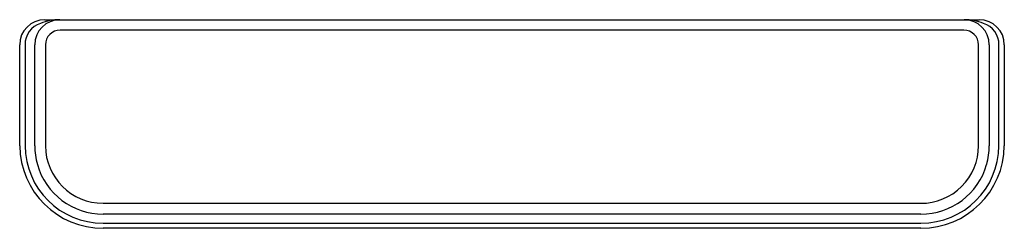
# Model space of a CAD drawing. Header units: millimetres. Extents: x 739.252 to 739.842, y 292.869 to 292.994.
import ezdxf

# ---------------------------------------------------------------- set-up
doc = ezdxf.new("R2010")
doc.units = ezdxf.units.MM
doc.layers.add('SANINDUSA', color=3, linetype='Continuous')

msp = doc.modelspace()

# ---------------------------------------------------------------- linework, layer by layer
at = {"layer": 'SANINDUSA'}
for p, q in [((739.26742, 292.99375), (739.27642, 292.99375)), ((739.27642, 292.99375), (739.81842, 292.99375)), ((739.81842, 292.99375), (739.82742, 292.99375)), ((739.81812, 292.98746), (739.27672, 292.98746)), ((739.25242, 292.91875), (739.25242, 292.97875)), ((739.25563, 292.97875), (739.25563, 292.91875)), ((739.26142, 292.91821), (739.26142, 292.97875)), ((739.26785, 292.97861), (739.26785, 292.91818)), ((739.82698, 292.91818), (739.82698, 292.97861)), ((739.83342, 292.97875), (739.83342, 292.91821)), ((739.8392, 292.91875), (739.8392, 292.97875)), ((739.84242, 292.97875), (739.84242, 292.91875)), ((739.25242, 292.91819), (739.25242, 292.91875)), ((739.25563, 292.91875), (739.25563, 292.91825)), ((739.8392, 292.91825), (739.8392, 292.91875)), ((739.84242, 292.91875), (739.84241, 292.91819)), ((739.30242, 292.88375), (739.79242, 292.88375)), ((739.79242, 292.87719), (739.30242, 292.87719)), ((739.30242, 292.87179), (739.79242, 292.87179)), ((739.79242, 292.86875), (739.30242, 292.86875))]:
    msp.add_line(p, q, dxfattribs=at)
for centre, radius, start, end in [((739.26742, 292.97875), 0.015, 90, 180), ((739.26905, 292.9788), 0.01342, 108.01878, 180.17767), ((739.27642, 292.97875), 0.015, 90, 180), ((739.27646, 292.96229), 0.03147, 90.07405, 111.55317), ((739.81842, 292.97875), 0.015, 0, 90), ((739.81838, 292.96229), 0.03147, 68.44683, 89.92595), ((739.82742, 292.97875), 0.015, 0, 90), ((739.82582, 292.97882), 0.01338, 359.70435, 72.0992), ((739.30242, 292.91875), 0.05, 180.64168, 270), ((739.30243, 292.91859), 0.0468, 180.41048, 269.98578), ((739.30245, 292.91825), 0.04103, 180, 195.9128), ((739.30236, 292.91825), 0.0345, 180.12155, 270.09796), ((739.7924, 292.91859), 0.0468, 270.01425, 359.58949), ((739.79242, 292.91875), 0.05, 270, 359.35832), ((739.79249, 292.91824), 0.03449, 269.88338, 359.89711), ((739.79269, 292.91821), 0.04073, 344.02786, 0), ((739.30246, 292.91823), 0.04103, 195.87714, 269.94296), ((739.79237, 292.91824), 0.04104, 270.06581, 344.1141)]:
    msp.add_arc(centre, radius, start, end, dxfattribs=at)
for centre, major_axis, start_param, end_param in [((739.27708, 292.97827), (0.00699, -0.00631), 2.32179, 3.862428), ((739.81775, 292.97827), (0.00699, 0.00631), 5.56235, 7.102988)]:
    msp.add_ellipse(centre, major_axis=major_axis, ratio=0.95439, start_param=start_param, end_param=end_param, dxfattribs=at)

doc.saveas('drawing.dxf')
